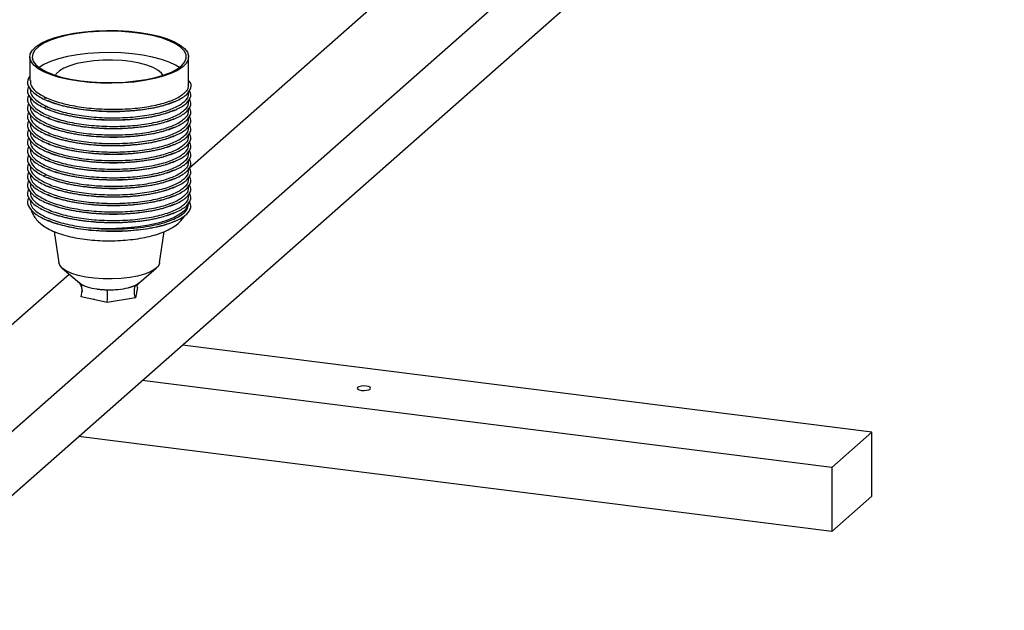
# Paper-space layout '_Dimétrica' of a CAD drawing. Header units: millimetres. Extents: x -765 to 361, y -211 to 167.
# Tile 8 of 9: x 144 to 361, y -70 to 61. Entities that reach past the tile are written whole.
import ezdxf

# ---------------------------------------------------------------- set-up
doc = ezdxf.new("R2010")
doc.units = ezdxf.units.MM

psp = doc.layouts.new('_Dimétrica')

# ---------------------------------------------------------------- linework, layer by layer
at = {"color": 7, "linetype": 'Continuous', "lineweight": 25}
for p, q in [((113.52, -55.45), (361.01, 162.81)), ((113.52, -69.59), (361.01, 148.67)), ((181.4, 27.98), (278.58, 113.69)), ((146.2, 52.44), (146.2, 47.2)), ((181.2, 46.26), (181.2, 52.44)), ((146.2, 45.53), (146.2, 45.31)), ((146.2, 43.64), (146.2, 43.43)), ((181.2, 44.37), (181.2, 44.87)), ((146.2, 41.76), (146.2, 41.54)), ((149.92, 43.38), (149.4, 43.16)), ((149.92, 41.49), (149.4, 41.28)), ((181.2, 42.48), (181.2, 42.99)), ((146.2, 39.87), (146.2, 39.66)), ((181.2, 40.6), (181.2, 41.1)), ((181.2, 38.71), (181.2, 39.22)), ((146.2, 37.99), (146.2, 37.77)), ((181.2, 36.83), (181.2, 37.33)), ((146.2, 36.1), (146.2, 35.89)), ((181.2, 34.94), (181.2, 35.45)), ((146.2, 34.22), (146.2, 34)), ((181.2, 33.06), (181.2, 33.56)), ((146.2, 32.33), (146.2, 32.11)), ((146.2, 30.44), (146.2, 30.23)), ((181.2, 31.17), (181.2, 31.67)), ((146.2, 28.56), (146.2, 28.34)), ((181.2, 29.29), (181.2, 29.79)), ((146.2, 26.67), (146.2, 26.46)), ((149.92, 26.41), (149.4, 26.19)), ((181.2, 27.4), (181.2, 27.9)), ((146.2, 24.79), (146.2, 24.57)), ((181.2, 25.51), (181.2, 26.02)), ((181.2, 23.63), (181.2, 24.13)), ((146.2, 22.9), (146.2, 22.69)), ((181.2, 21.74), (181.2, 22.25)), ((146.2, 21.02), (146.2, 20.8)), ((181.11, 19.61), (181.19, 20.34)), ((151.58, 13.92), (152.58, 7.01)), ((174.81, 7.01), (175.82, 13.92)), ((90.13, -52.5), (154.84, 4.56)), ((153.34, 5.84), (157.18, 2.56)), ((170.21, 2.56), (174.06, 5.84)), ((157.26, 2.57), (157.43, 2.38)), ((169.53, 2.13), (170.13, 2.58)), ((157.69, 0.62), (157.68, 0.6)), ((169.9, 1.62), (169.47, -0.69)), ((169.9, 1.62), (169.78, 2.17)), ((163.27, -1.72), (157.5, -0.44)), ((160.48, -1.04), (160.2, -0.97)), ((169.47, -0.69), (163.27, -1.72)), ((331.81, -30.28), (179.81, -11.13)), ((322.98, -38.07), (170.97, -18.92)), ((331.81, -30.28), (322.98, -38.07)), ((331.81, -44.42), (331.81, -30.28)), ((322.98, -52.22), (156.94, -31.3)), ((322.98, -38.07), (322.98, -52.22)), ((322.98, -52.22), (331.81, -44.42))]:
    psp.add_line(p, q, dxfattribs=at)
at = {"color": 7, "linetype": 'Continuous', "lineweight": 25, "flags": 128}
for points in [[(179.36, 55.04), (180.31, 54.27), (180.93, 53.47), (181.19, 52.64), (181.09, 51.81), (180.64, 50.99), (179.85, 50.2), (178.73, 49.46), (177.3, 48.77), (175.59, 48.17), (173.65, 47.64), (171.5, 47.22), (169.19, 46.9), (166.77, 46.7), (164.28, 46.61), (161.79, 46.65), (159.33, 46.79), (156.96, 47.06), (154.73, 47.43), (152.69, 47.91), (150.86, 48.48), (149.3, 49.13), (148.03, 49.84), (147.08, 50.61), (146.47, 51.42), (146.21, 52.25), (146.3, 53.08), (146.75, 53.9), (147.54, 54.69), (148.67, 55.43), (150.1, 56.11), (151.8, 56.72), (153.75, 57.24), (155.9, 57.67), (158.21, 57.98), (160.63, 58.19), (163.11, 58.27), (165.61, 58.24), (168.06, 58.09), (170.43, 57.83), (172.66, 57.45), (174.71, 56.98), (176.53, 56.41), (178.09, 55.76), (179.36, 55.04)], [(148.48, 49.92), (149.74, 49.21), (151.31, 48.56), (153.13, 48), (155.19, 47.54), (157.42, 47.18), (159.79, 46.93), (162.24, 46.8), (164.72, 46.79), (167.18, 46.9), (169.56, 47.13), (171.82, 47.47), (173.91, 47.91), (175.78, 48.46), (177.39, 49.09), (178.71, 49.79), (179.71, 50.54), (180.37, 51.34), (180.68, 52.16), (180.62, 52.99), (180.2, 53.81), (179.43, 54.59), (178.32, 55.33), (176.9, 56.01), (175.21, 56.61), (173.26, 57.13), (171.11, 57.54), (168.81, 57.85), (166.39, 58.04), (163.92, 58.11), (161.44, 58.06), (159.01, 57.89), (156.68, 57.61), (154.5, 57.21), (152.52, 56.71), (150.77, 56.12), (149.3, 55.46), (148.14, 54.73), (147.31, 53.95), (146.83, 53.14), (146.7, 52.31), (146.94, 51.49), (147.54, 50.68), (148.48, 49.92)], [(179.16, 50.09), (178.32, 50.62), (176.9, 51.3), (175.21, 51.9), (173.26, 52.41), (171.11, 52.83), (168.81, 53.13), (166.39, 53.32), (163.92, 53.4), (161.44, 53.35), (159.01, 53.18), (156.68, 52.89), (154.5, 52.5), (152.52, 52), (150.77, 51.41), (149.3, 50.74), (148.24, 50.09)], [(175.54, 48.38), (175.21, 48.86), (174.44, 49.51), (173.35, 50.11), (171.96, 50.63), (170.33, 51.06), (168.49, 51.4), (166.51, 51.62), (164.44, 51.72), (162.35, 51.7), (160.3, 51.57), (158.35, 51.31), (156.57, 50.95), (155, 50.48), (153.69, 49.94), (152.7, 49.33), (152.03, 48.67), (151.86, 48.38)], [(174.81, 7.01), (174.79, 6.9), (174.46, 6.25), (173.78, 5.62), (172.78, 5.05), (171.49, 4.54), (169.95, 4.12), (168.2, 3.8), (166.32, 3.58), (164.34, 3.49), (162.35, 3.51), (160.4, 3.65), (158.55, 3.9), (156.87, 4.26), (155.42, 4.71), (154.22, 5.25), (153.33, 5.84), (152.78, 6.48), (152.58, 7.01)], [(218.42, -20.45), (218.32, -20.64), (218.46, -20.83), (218.8, -20.99), (219.29, -21.09), (219.87, -21.12), (220.44, -21.08), (220.92, -20.97), (221.23, -20.8), (221.32, -20.61), (221.19, -20.42), (220.85, -20.26), (220.35, -20.16), (219.78, -20.12), (219.21, -20.17), (218.73, -20.28), (218.42, -20.45)]]:
    psp.add_lwpolyline(points, dxfattribs=at)
at = {"color": 8, "linetype": 'Continuous', "lineweight": 25, "flags": 128}
psp.add_lwpolyline([(181.2, 20.39), (181.18, 20.16), (180.9, 19.32), (180.26, 18.51), (179.28, 17.73), (177.98, 17.02), (176.38, 16.37), (174.51, 15.8), (172.42, 15.33), (170.15, 14.97), (167.75, 14.71), (165.26, 14.58), (162.74, 14.56), (160.24, 14.67)], dxfattribs=at)
at = {"color": 7, "linetype": 'Continuous', "lineweight": 25}
for points, knots in [([(146.2, 48.16), (146.01, 47.88), (145.46, 47.06), (145.89, 45.66), (147.39, 44.08), (150.06, 42.69), (153.64, 41.57), (157.91, 40.8), (162.57, 40.42), (167.32, 40.45), (171.81, 40.88), (175.75, 41.69), (178.87, 42.81), (180.98, 44.15), (181.79, 45.62), (181.82, 46.69), (181.25, 47.2), (181.2, 47.25)], [0, 0, 0, 0, 0.037926, 0.111774, 0.185118, 0.258462, 0.332309, 0.405231, 0.479181, 0.552243, 0.625889, 0.699534, 0.772597, 0.846546, 0.919468, 0.993316, 1, 1, 1, 1]), ([(146.01, 45.93), (145.9, 45.76), (145.46, 45.06), (145.91, 43.77), (147.38, 42.2), (150.06, 40.8), (153.64, 39.69), (157.91, 38.91), (162.57, 38.53), (167.32, 38.56), (171.81, 39), (175.75, 39.8), (178.88, 40.92), (180.94, 42.26), (181.91, 43.72), (181.54, 44.67), (181.36, 45.13)], [0, 0, 0, 0, 0.023045, 0.098947, 0.174331, 0.249716, 0.325618, 0.400568, 0.476575, 0.551671, 0.627365, 0.703059, 0.778155, 0.854162, 0.929112, 1, 1, 1, 1]), ([(146.31, 47.2), (146.33, 46.79), (146.39, 45.84), (147.88, 44.43), (150.43, 43.07), (153.92, 41.98), (158.08, 41.23), (162.61, 40.86), (167.22, 40.89), (171.59, 41.31), (175.42, 42.09), (178.47, 43.18), (180.42, 44.47), (181.29, 45.55), (181.12, 46.14), (181.09, 46.25)], [0, 0, 0, 0, 0.063963, 0.147163, 0.230362, 0.314134, 0.396854, 0.480741, 0.563621, 0.647163, 0.730704, 0.813585, 0.897472, 0.980192, 1, 1, 1, 1]), ([(146.01, 44.04), (145.9, 43.88), (145.46, 43.18), (145.91, 41.89), (147.38, 40.31), (150.06, 38.92), (153.64, 37.8), (157.91, 37.03), (162.57, 36.64), (167.32, 36.68), (171.81, 37.11), (175.75, 37.92), (178.88, 39.04), (180.94, 40.38), (181.91, 41.83), (181.54, 42.78), (181.36, 43.25)], [0, 0, 0, 0, 0.0230445, 0.0989469, 0.1743313, 0.2497156, 0.3256181, 0.4005684, 0.4765753, 0.5516707, 0.6273651, 0.7030594, 0.7781549, 0.8541617, 0.9291121, 1, 1, 1, 1]), ([(146.31, 45.32), (146.33, 44.9), (146.39, 43.96), (147.88, 42.54), (150.43, 41.19), (153.92, 40.1), (158.08, 39.34), (162.61, 38.97), (167.22, 39), (171.59, 39.42), (175.42, 40.2), (178.47, 41.29), (180.42, 42.59), (181.29, 43.66), (181.12, 44.25), (181.09, 44.37)], [0, 0, 0, 0, 0.063963, 0.147163, 0.230362, 0.314134, 0.396854, 0.480741, 0.563621, 0.647163, 0.730704, 0.813585, 0.897472, 0.980192, 1, 1, 1, 1]), ([(146.31, 43.43), (146.33, 43.02), (146.39, 42.07), (147.88, 40.66), (150.43, 39.3), (153.92, 38.21), (158.08, 37.46), (162.61, 37.08), (167.22, 37.11), (171.59, 37.54), (175.42, 38.32), (178.47, 39.4), (180.42, 40.7), (181.29, 41.78), (181.12, 42.37), (181.09, 42.48)], [0, 0, 0, 0, 0.063963, 0.147163, 0.230362, 0.314134, 0.396854, 0.480741, 0.563621, 0.647163, 0.730704, 0.813585, 0.897472, 0.980192, 1, 1, 1, 1]), ([(146.01, 42.16), (145.9, 41.99), (145.46, 41.29), (145.91, 40), (147.38, 38.43), (150.06, 37.03), (153.64, 35.91), (157.91, 35.14), (162.57, 34.76), (167.32, 34.79), (171.81, 35.23), (175.75, 36.03), (178.88, 37.15), (180.94, 38.49), (181.91, 39.94), (181.54, 40.9), (181.36, 41.36)], [0, 0, 0, 0, 0.0230445, 0.0989469, 0.1743313, 0.2497156, 0.3256181, 0.4005684, 0.4765753, 0.5516707, 0.6273651, 0.7030594, 0.7781549, 0.8541617, 0.9291121, 1, 1, 1, 1]), ([(146.31, 41.54), (146.33, 41.13), (146.39, 40.19), (147.88, 38.77), (150.43, 37.42), (153.92, 36.33), (158.08, 35.57), (162.61, 35.2), (167.22, 35.23), (171.59, 35.65), (175.42, 36.43), (178.47, 37.52), (180.42, 38.82), (181.29, 39.89), (181.12, 40.48), (181.09, 40.6)], [0, 0, 0, 0, 0.063963, 0.147163, 0.230362, 0.314134, 0.396854, 0.480741, 0.563621, 0.647163, 0.730704, 0.813585, 0.897472, 0.980192, 1, 1, 1, 1]), ([(149.82, 42.9), (149.91, 42.86), (150.09, 42.78), (150.28, 42.7), (150.37, 42.66)], [0, 0, 0, 0, 0.500006, 1, 1, 1, 1]), ([(177.77, 42.48), (176.99, 42.17), (175.26, 41.48), (171.57, 40.77), (167.21, 40.34), (162.6, 40.31), (158.05, 40.68), (153.97, 41.45), (151.31, 42.18), (150.37, 42.69), (150.26, 42.74)], [0, 0, 0, 0, 0.118947, 0.263131, 0.407314, 0.550356, 0.695134, 0.8379, 0.98248, 1, 1, 1, 1]), ([(177.68, 42.4), (177.77, 42.44), (177.96, 42.52), (178.14, 42.59), (178.23, 42.63)], [0, 0, 0, 0, 0.499994, 1, 1, 1, 1]), ([(146.01, 40.27), (145.9, 40.11), (145.46, 39.41), (145.91, 38.11), (147.38, 36.54), (150.06, 35.15), (153.64, 34.03), (157.91, 33.26), (162.57, 32.87), (167.32, 32.91), (171.81, 33.34), (175.75, 34.15), (178.88, 35.27), (180.94, 36.61), (181.91, 38.06), (181.54, 39.01), (181.36, 39.48)], [0, 0, 0, 0, 0.023045, 0.098947, 0.174331, 0.249716, 0.325618, 0.400568, 0.476575, 0.551671, 0.627365, 0.703059, 0.778155, 0.854162, 0.929112, 1, 1, 1, 1]), ([(146.31, 39.66), (146.33, 39.25), (146.39, 38.3), (147.88, 36.89), (150.43, 35.53), (153.92, 34.44), (158.08, 33.69), (162.61, 33.31), (167.22, 33.34), (171.59, 33.76), (175.42, 34.55), (178.47, 35.63), (180.42, 36.93), (181.29, 38.01), (181.12, 38.6), (181.09, 38.71)], [0, 0, 0, 0, 0.063963, 0.147163, 0.230362, 0.314134, 0.396854, 0.480741, 0.563621, 0.647163, 0.730704, 0.813585, 0.897472, 0.980192, 1, 1, 1, 1]), ([(149.82, 41.01), (149.91, 40.97), (150.09, 40.9), (150.28, 40.82), (150.37, 40.78)], [0, 0, 0, 0, 0.500006, 1, 1, 1, 1]), ([(149.82, 39.13), (149.91, 39.09), (150.09, 39.01), (150.28, 38.93), (150.37, 38.89)], [0, 0, 0, 0, 0.500006, 1, 1, 1, 1]), ([(177.77, 40.6), (176.99, 40.28), (175.26, 39.6), (171.57, 38.88), (167.21, 38.45), (162.6, 38.43), (158.05, 38.8), (153.97, 39.57), (151.31, 40.29), (150.37, 40.8), (150.26, 40.86)], [0, 0, 0, 0, 0.118947, 0.263131, 0.407314, 0.550356, 0.695134, 0.8379, 0.98248, 1, 1, 1, 1]), ([(177.68, 40.51), (177.77, 40.55), (177.96, 40.63), (178.14, 40.71), (178.23, 40.75)], [0, 0, 0, 0, 0.499994, 1, 1, 1, 1]), ([(146.01, 38.39), (145.9, 38.22), (145.46, 37.52), (145.91, 36.23), (147.38, 34.66), (150.06, 33.26), (153.64, 32.14), (157.91, 31.37), (162.57, 30.99), (167.32, 31.02), (171.81, 31.46), (175.75, 32.26), (178.88, 33.38), (180.94, 34.72), (181.91, 36.17), (181.54, 37.13), (181.36, 37.59)], [0, 0, 0, 0, 0.023045, 0.098947, 0.174331, 0.249716, 0.325618, 0.400568, 0.476575, 0.551671, 0.627365, 0.703059, 0.778155, 0.854162, 0.929112, 1, 1, 1, 1]), ([(146.31, 37.77), (146.33, 37.36), (146.39, 36.41), (147.88, 35), (150.43, 33.64), (153.92, 32.55), (158.08, 31.8), (162.61, 31.43), (167.22, 31.46), (171.59, 31.88), (175.42, 32.66), (178.47, 33.75), (180.42, 35.05), (181.29, 36.12), (181.12, 36.71), (181.09, 36.83)], [0, 0, 0, 0, 0.063963, 0.147163, 0.230362, 0.314134, 0.396854, 0.480741, 0.563621, 0.647163, 0.730704, 0.813585, 0.897472, 0.980192, 1, 1, 1, 1]), ([(149.82, 37.24), (149.91, 37.2), (150.09, 37.12), (150.28, 37.05), (150.37, 37.01)], [0, 0, 0, 0, 0.500006, 1, 1, 1, 1]), ([(177.77, 38.71), (176.99, 38.4), (175.26, 37.71), (171.57, 36.99), (167.21, 36.57), (162.6, 36.54), (158.05, 36.91), (153.97, 37.68), (151.31, 38.41), (150.37, 38.92), (150.26, 38.97)], [0, 0, 0, 0, 0.118947, 0.263131, 0.407314, 0.550356, 0.695134, 0.8379, 0.98248, 1, 1, 1, 1]), ([(177.77, 36.82), (176.99, 36.51), (175.26, 35.83), (171.57, 35.11), (167.21, 34.68), (162.6, 34.66), (158.05, 35.03), (153.97, 35.8), (151.31, 36.52), (150.37, 37.03), (150.26, 37.08)], [0, 0, 0, 0, 0.118947, 0.263131, 0.407314, 0.550356, 0.695134, 0.8379, 0.98248, 1, 1, 1, 1]), ([(177.68, 38.63), (177.77, 38.67), (177.96, 38.74), (178.14, 38.82), (178.23, 38.86)], [0, 0, 0, 0, 0.499994, 1, 1, 1, 1]), ([(177.68, 36.74), (177.77, 36.78), (177.96, 36.86), (178.14, 36.94), (178.23, 36.98)], [0, 0, 0, 0, 0.4999941, 1, 1, 1, 1]), ([(146.01, 36.5), (145.9, 36.34), (145.46, 35.63), (145.91, 34.34), (147.38, 32.77), (150.06, 31.38), (153.64, 30.26), (157.91, 29.49), (162.57, 29.1), (167.32, 29.13), (171.81, 29.57), (175.75, 30.38), (178.88, 31.5), (180.94, 32.83), (181.91, 34.29), (181.54, 35.24), (181.36, 35.71)], [0, 0, 0, 0, 0.023045, 0.098947, 0.174331, 0.249716, 0.325618, 0.400568, 0.476575, 0.551671, 0.627365, 0.703059, 0.778155, 0.854162, 0.929112, 1, 1, 1, 1]), ([(146.31, 35.89), (146.33, 35.48), (146.39, 34.53), (147.88, 33.12), (150.43, 31.76), (153.92, 30.67), (158.08, 29.92), (162.61, 29.54), (167.22, 29.57), (171.59, 29.99), (175.42, 30.77), (178.47, 31.86), (180.42, 33.16), (181.29, 34.24), (181.12, 34.83), (181.09, 34.94)], [0, 0, 0, 0, 0.063963, 0.147163, 0.230362, 0.314134, 0.396854, 0.480741, 0.563621, 0.647163, 0.730704, 0.813585, 0.897472, 0.980192, 1, 1, 1, 1]), ([(149.82, 35.36), (149.91, 35.32), (150.09, 35.24), (150.28, 35.16), (150.37, 35.12)], [0, 0, 0, 0, 0.500006, 1, 1, 1, 1]), ([(177.77, 34.94), (176.99, 34.63), (175.26, 33.94), (171.57, 33.22), (167.21, 32.8), (162.6, 32.77), (158.05, 33.14), (153.97, 33.91), (151.31, 34.64), (150.37, 35.14), (150.26, 35.2)], [0, 0, 0, 0, 0.118947, 0.263131, 0.407314, 0.550356, 0.695134, 0.8379, 0.98248, 1, 1, 1, 1]), ([(177.68, 34.86), (177.77, 34.89), (177.96, 34.97), (178.14, 35.05), (178.23, 35.09)], [0, 0, 0, 0, 0.499994, 1, 1, 1, 1]), ([(146.01, 34.62), (145.9, 34.45), (145.46, 33.75), (145.91, 32.46), (147.38, 30.88), (150.06, 29.49), (153.64, 28.37), (157.91, 27.6), (162.57, 27.22), (167.32, 27.25), (171.81, 27.68), (175.75, 28.49), (178.88, 29.61), (180.94, 30.95), (181.91, 32.4), (181.54, 33.36), (181.36, 33.82)], [0, 0, 0, 0, 0.023045, 0.098947, 0.174331, 0.249716, 0.325618, 0.400568, 0.476575, 0.551671, 0.627365, 0.703059, 0.778155, 0.854162, 0.929112, 1, 1, 1, 1]), ([(146.01, 32.73), (145.9, 32.57), (145.46, 31.86), (145.91, 30.57), (147.38, 29), (150.06, 27.61), (153.64, 26.49), (157.91, 25.71), (162.57, 25.33), (167.32, 25.36), (171.81, 25.8), (175.75, 26.6), (178.88, 27.72), (180.94, 29.06), (181.91, 30.52), (181.54, 31.47), (181.36, 31.93)], [0, 0, 0, 0, 0.023045, 0.098947, 0.174331, 0.249716, 0.325618, 0.400568, 0.476575, 0.551671, 0.627365, 0.703059, 0.778155, 0.854162, 0.929112, 1, 1, 1, 1]), ([(146.31, 34), (146.33, 33.59), (146.39, 32.64), (147.88, 31.23), (150.43, 29.87), (153.92, 28.78), (158.08, 28.03), (162.61, 27.66), (167.22, 27.69), (171.59, 28.11), (175.42, 28.89), (178.47, 29.98), (180.42, 31.28), (181.29, 32.35), (181.12, 32.94), (181.09, 33.05)], [0, 0, 0, 0, 0.0639633, 0.1471628, 0.2303623, 0.3141335, 0.396854, 0.4807406, 0.5636211, 0.6471628, 0.7307044, 0.813585, 0.8974715, 0.980192, 1, 1, 1, 1]), ([(149.82, 33.47), (149.91, 33.43), (150.09, 33.35), (150.28, 33.27), (150.37, 33.23)], [0, 0, 0, 0, 0.500006, 1, 1, 1, 1]), ([(177.77, 33.05), (176.99, 32.74), (175.26, 32.06), (171.57, 31.34), (167.21, 30.91), (162.6, 30.88), (158.05, 31.26), (153.97, 32.03), (151.31, 32.75), (150.37, 33.26), (150.26, 33.31)], [0, 0, 0, 0, 0.118947, 0.263131, 0.407314, 0.550356, 0.695134, 0.8379, 0.98248, 1, 1, 1, 1]), ([(177.68, 32.97), (177.77, 33.01), (177.96, 33.09), (178.14, 33.17), (178.23, 33.21)], [0, 0, 0, 0, 0.499994, 1, 1, 1, 1]), ([(146.01, 30.84), (145.9, 30.68), (145.46, 29.98), (145.91, 28.69), (147.38, 27.11), (150.06, 25.72), (153.64, 24.6), (157.91, 23.83), (162.57, 23.44), (167.32, 23.48), (171.81, 23.91), (175.75, 24.72), (178.88, 25.84), (180.94, 27.18), (181.91, 28.63), (181.54, 29.59), (181.36, 30.05)], [0, 0, 0, 0, 0.0230445, 0.0989469, 0.1743313, 0.2497156, 0.3256181, 0.4005684, 0.4765753, 0.5516707, 0.6273651, 0.7030594, 0.7781549, 0.8541617, 0.9291121, 1, 1, 1, 1]), ([(146.31, 32.12), (146.33, 31.7), (146.39, 30.76), (147.88, 29.34), (150.43, 27.99), (153.92, 26.9), (158.08, 26.15), (162.61, 25.77), (167.22, 25.8), (171.59, 26.22), (175.42, 27), (178.47, 28.09), (180.42, 29.39), (181.29, 30.46), (181.12, 31.05), (181.09, 31.17)], [0, 0, 0, 0, 0.063963, 0.147163, 0.230362, 0.314134, 0.396854, 0.480741, 0.563621, 0.647163, 0.730704, 0.813585, 0.897472, 0.980192, 1, 1, 1, 1]), ([(149.82, 31.59), (149.91, 31.55), (150.09, 31.47), (150.28, 31.39), (150.37, 31.35)], [0, 0, 0, 0, 0.500006, 1, 1, 1, 1]), ([(177.77, 31.17), (176.99, 30.86), (175.26, 30.17), (171.57, 29.45), (167.21, 29.03), (162.6, 29), (158.05, 29.37), (153.97, 30.14), (151.31, 30.86), (150.37, 31.37), (150.26, 31.43)], [0, 0, 0, 0, 0.118947, 0.263131, 0.407314, 0.550356, 0.695134, 0.8379, 0.98248, 1, 1, 1, 1]), ([(177.68, 31.08), (177.77, 31.12), (177.96, 31.2), (178.14, 31.28), (178.23, 31.32)], [0, 0, 0, 0, 0.499994, 1, 1, 1, 1]), ([(146.01, 28.96), (145.9, 28.79), (145.46, 28.09), (145.91, 26.8), (147.38, 25.23), (150.06, 23.83), (153.64, 22.72), (157.91, 21.94), (162.57, 21.56), (167.32, 21.59), (171.81, 22.03), (175.75, 22.83), (178.88, 23.95), (180.94, 25.29), (181.91, 26.74), (181.54, 27.7), (181.36, 28.16)], [0, 0, 0, 0, 0.023045, 0.098947, 0.174331, 0.249716, 0.325618, 0.400568, 0.476575, 0.551671, 0.627365, 0.703059, 0.778155, 0.854162, 0.929112, 1, 1, 1, 1]), ([(146.31, 30.23), (146.33, 29.82), (146.39, 28.87), (147.88, 27.46), (150.43, 26.1), (153.92, 25.01), (158.08, 24.26), (162.61, 23.88), (167.22, 23.92), (171.59, 24.34), (175.42, 25.12), (178.47, 26.21), (180.42, 27.5), (181.29, 28.58), (181.12, 29.17), (181.09, 29.28)], [0, 0, 0, 0, 0.063963, 0.147163, 0.230362, 0.314134, 0.396854, 0.480741, 0.563621, 0.647163, 0.730704, 0.813585, 0.897472, 0.980192, 1, 1, 1, 1]), ([(146.31, 28.35), (146.33, 27.93), (146.39, 26.99), (147.88, 25.57), (150.43, 24.22), (153.92, 23.13), (158.08, 22.37), (162.61, 22), (167.22, 22.03), (171.59, 22.45), (175.42, 23.23), (178.47, 24.32), (180.42, 25.62), (181.29, 26.69), (181.12, 27.28), (181.09, 27.4)], [0, 0, 0, 0, 0.063963, 0.147163, 0.230362, 0.314134, 0.396854, 0.480741, 0.563621, 0.647163, 0.730704, 0.813585, 0.897472, 0.980192, 1, 1, 1, 1]), ([(149.82, 29.7), (149.91, 29.66), (150.09, 29.58), (150.28, 29.5), (150.37, 29.46)], [0, 0, 0, 0, 0.500006, 1, 1, 1, 1]), ([(177.77, 29.28), (176.99, 28.97), (175.26, 28.28), (171.57, 27.57), (167.21, 27.14), (162.6, 27.11), (158.05, 27.48), (153.97, 28.26), (151.31, 28.98), (150.37, 29.49), (150.26, 29.54)], [0, 0, 0, 0, 0.118947, 0.263131, 0.407314, 0.550356, 0.695134, 0.8379, 0.98248, 1, 1, 1, 1]), ([(177.68, 29.2), (177.77, 29.24), (177.96, 29.32), (178.14, 29.4), (178.23, 29.43)], [0, 0, 0, 0, 0.499994, 1, 1, 1, 1]), ([(146.01, 27.07), (145.9, 26.91), (145.46, 26.21), (145.91, 24.92), (147.38, 23.34), (150.06, 21.95), (153.64, 20.83), (157.91, 20.06), (162.57, 19.67), (167.32, 19.71), (171.81, 20.14), (175.75, 20.95), (178.88, 22.07), (180.94, 23.41), (181.91, 24.86), (181.54, 25.81), (181.36, 26.28)], [0, 0, 0, 0, 0.0230445, 0.0989469, 0.1743313, 0.2497156, 0.3256181, 0.4005684, 0.4765753, 0.5516707, 0.6273651, 0.7030594, 0.7781549, 0.8541617, 0.9291121, 1, 1, 1, 1]), ([(146.31, 26.46), (146.33, 26.05), (146.39, 25.1), (147.88, 23.69), (150.43, 22.33), (153.92, 21.24), (158.08, 20.49), (162.61, 20.11), (167.22, 20.14), (171.59, 20.56), (175.42, 21.35), (178.47, 22.43), (180.42, 23.73), (181.29, 24.81), (181.12, 25.4), (181.09, 25.51)], [0, 0, 0, 0, 0.063963, 0.147163, 0.230362, 0.314134, 0.396854, 0.480741, 0.563621, 0.647163, 0.730704, 0.813585, 0.897472, 0.980192, 1, 1, 1, 1]), ([(149.82, 27.81), (149.91, 27.78), (150.09, 27.7), (150.28, 27.62), (150.37, 27.58)], [0, 0, 0, 0, 0.5000065, 1, 1, 1, 1]), ([(177.77, 27.4), (176.99, 27.09), (175.26, 26.4), (171.57, 25.68), (167.21, 25.25), (162.6, 25.23), (158.05, 25.6), (153.97, 26.37), (151.31, 27.09), (150.37, 27.6), (150.26, 27.66)], [0, 0, 0, 0, 0.118947, 0.263131, 0.407314, 0.550356, 0.695134, 0.8379, 0.98248, 1, 1, 1, 1]), ([(177.68, 27.31), (177.77, 27.35), (177.96, 27.43), (178.14, 27.51), (178.23, 27.55)], [0, 0, 0, 0, 0.499994, 1, 1, 1, 1]), ([(146.01, 25.19), (145.9, 25.02), (145.46, 24.32), (145.91, 23.03), (147.38, 21.46), (150.06, 20.06), (153.64, 18.94), (157.91, 18.17), (162.57, 17.79), (167.32, 17.82), (171.81, 18.26), (175.75, 19.06), (178.88, 20.18), (180.94, 21.52), (181.91, 22.97), (181.54, 23.93), (181.36, 24.39)], [0, 0, 0, 0, 0.023045, 0.098947, 0.174331, 0.249716, 0.325618, 0.400568, 0.476575, 0.551671, 0.627365, 0.703059, 0.778155, 0.854162, 0.929112, 1, 1, 1, 1]), ([(146.31, 24.57), (146.33, 24.16), (146.39, 23.21), (147.88, 21.8), (150.43, 20.45), (153.92, 19.36), (158.08, 18.6), (162.61, 18.23), (167.22, 18.26), (171.59, 18.68), (175.42, 19.46), (178.47, 20.55), (180.42, 21.85), (181.29, 22.92), (181.12, 23.51), (181.09, 23.63)], [0, 0, 0, 0, 0.063963, 0.147163, 0.230362, 0.314134, 0.396854, 0.480741, 0.563621, 0.647163, 0.730704, 0.813585, 0.897472, 0.980192, 1, 1, 1, 1]), ([(149.82, 25.93), (149.91, 25.89), (150.09, 25.81), (150.28, 25.73), (150.37, 25.69)], [0, 0, 0, 0, 0.500006, 1, 1, 1, 1]), ([(149.82, 24.04), (149.91, 24), (150.09, 23.92), (150.28, 23.85), (150.37, 23.81)], [0, 0, 0, 0, 0.5000065, 1, 1, 1, 1]), ([(177.77, 25.51), (176.99, 25.2), (175.26, 24.51), (171.57, 23.8), (167.21, 23.37), (162.6, 23.34), (158.05, 23.71), (153.97, 24.48), (151.31, 25.21), (150.37, 25.72), (150.26, 25.77)], [0, 0, 0, 0, 0.118947, 0.263131, 0.407314, 0.550356, 0.695134, 0.8379, 0.98248, 1, 1, 1, 1]), ([(177.77, 23.62), (176.99, 23.31), (175.26, 22.63), (171.57, 21.91), (167.21, 21.48), (162.6, 21.46), (158.05, 21.83), (153.97, 22.6), (151.31, 23.32), (150.37, 23.83), (150.26, 23.89)], [0, 0, 0, 0, 0.118947, 0.263131, 0.407314, 0.550356, 0.695134, 0.8379, 0.98248, 1, 1, 1, 1]), ([(177.68, 25.43), (177.77, 25.47), (177.96, 25.55), (178.14, 25.62), (178.23, 25.66)], [0, 0, 0, 0, 0.499994, 1, 1, 1, 1]), ([(146.01, 23.3), (145.9, 23.14), (145.46, 22.43), (145.91, 21.14), (147.38, 19.57), (150.06, 18.18), (153.64, 17.06), (157.91, 16.29), (162.57, 15.9), (167.32, 15.94), (171.81, 16.37), (175.75, 17.18), (178.88, 18.3), (180.94, 19.63), (181.91, 21.09), (181.54, 22.04), (181.36, 22.51)], [0, 0, 0, 0, 0.023045, 0.098947, 0.174331, 0.249716, 0.325618, 0.400568, 0.476575, 0.551671, 0.627365, 0.703059, 0.778155, 0.854162, 0.929112, 1, 1, 1, 1]), ([(146.31, 22.69), (146.33, 22.28), (146.39, 21.33), (147.88, 19.92), (150.43, 18.56), (153.92, 17.47), (158.08, 16.72), (162.61, 16.34), (167.22, 16.37), (171.59, 16.79), (175.42, 17.58), (178.47, 18.66), (180.42, 19.96), (181.29, 21.04), (181.12, 21.63), (181.09, 21.74)], [0, 0, 0, 0, 0.063963, 0.147163, 0.230362, 0.314134, 0.396854, 0.480741, 0.563621, 0.647163, 0.730704, 0.813585, 0.897472, 0.980192, 1, 1, 1, 1]), ([(149.82, 22.16), (149.91, 22.12), (150.09, 22.04), (150.28, 21.96), (150.37, 21.92)], [0, 0, 0, 0, 0.500006, 1, 1, 1, 1]), ([(177.77, 21.74), (176.99, 21.43), (175.26, 20.74), (171.57, 20.02), (167.21, 19.6), (162.6, 19.57), (158.05, 19.94), (153.97, 20.71), (151.31, 21.44), (150.37, 21.94), (150.26, 22)], [0, 0, 0, 0, 0.118947, 0.263131, 0.407314, 0.550356, 0.695134, 0.8379, 0.98248, 1, 1, 1, 1]), ([(177.68, 23.54), (177.77, 23.58), (177.96, 23.66), (178.14, 23.74), (178.23, 23.78)], [0, 0, 0, 0, 0.499994, 1, 1, 1, 1]), ([(177.68, 21.66), (177.77, 21.7), (177.96, 21.77), (178.14, 21.85), (178.23, 21.89)], [0, 0, 0, 0, 0.499994, 1, 1, 1, 1]), ([(146.01, 21.42), (145.9, 21.25), (145.46, 20.55), (145.91, 19.26), (147.38, 17.69), (150.06, 16.29), (153.64, 15.17), (157.91, 14.4), (162.57, 14.02), (167.32, 14.05), (171.81, 14.48), (175.75, 15.29), (178.88, 16.41), (180.94, 17.75), (181.91, 19.2), (181.54, 20.16), (181.36, 20.62)], [0, 0, 0, 0, 0.023045, 0.098947, 0.174331, 0.249716, 0.325618, 0.400568, 0.476575, 0.551671, 0.627365, 0.703059, 0.778155, 0.854162, 0.929112, 1, 1, 1, 1]), ([(146.31, 20.8), (146.33, 20.39), (146.39, 19.44), (147.88, 18.03), (150.43, 16.67), (153.92, 15.59), (157.35, 14.95), (159.53, 14.74), (160.24, 14.67)], [0, 0, 0, 0, 0.146433, 0.336903, 0.527374, 0.719154, 0.908528, 1, 1, 1, 1]), ([(149.82, 20.27), (149.91, 20.23), (150.09, 20.15), (150.28, 20.07), (150.37, 20.04)], [0, 0, 0, 0, 0.500006, 1, 1, 1, 1]), ([(177.77, 19.85), (176.99, 19.54), (175.26, 18.86), (171.57, 18.14), (167.21, 17.71), (162.6, 17.69), (158.05, 18.06), (153.97, 18.83), (151.31, 19.55), (150.37, 20.06), (150.26, 20.11)], [0, 0, 0, 0, 0.118947, 0.263131, 0.407314, 0.550356, 0.695134, 0.8379, 0.98248, 1, 1, 1, 1]), ([(160.24, 14.67), (160.79, 14.63), (162.29, 14.52), (164.82, 14.46), (167.73, 14.56), (170.56, 14.82), (173.16, 15.22), (175.52, 15.78), (177.52, 16.45), (179.15, 17.23), (180.31, 18.08), (180.99, 18.89), (181.06, 19.41), (181.09, 19.61)], [0, 0, 0, 0, 0.0554, 0.151904, 0.251205, 0.347709, 0.447012, 0.54349, 0.642765, 0.739223, 0.838481, 0.934885, 1, 1, 1, 1]), ([(177.68, 19.77), (177.77, 19.81), (177.96, 19.89), (178.14, 19.97), (178.23, 20.01)], [0, 0, 0, 0, 0.499994, 1, 1, 1, 1]), ([(146.43, 18.9), (146.44, 18.82), (146.53, 18.32), (146.97, 17.5), (147.68, 16.48), (148.63, 15.58), (149.82, 14.74), (151.31, 13.98), (153.09, 13.31), (155.08, 12.77), (157.2, 12.36), (159.39, 12.08), (161.63, 11.92), (163.9, 11.87), (166.16, 11.94), (168.38, 12.12), (170.52, 12.42), (172.56, 12.83), (174.49, 13.37), (176.29, 14.07), (177.83, 14.89), (179.06, 15.84), (179.9, 16.69), (180.25, 17.31), (180.37, 17.53)], [0, 0, 0, 0, 0.006982, 0.04258, 0.079029, 0.118243, 0.162421, 0.21316, 0.268335, 0.322373, 0.374648, 0.425734, 0.476127, 0.526175, 0.576147, 0.626237, 0.676674, 0.727782, 0.780031, 0.834154, 0.891193, 0.937823, 0.978385, 1, 1, 1, 1]), ([(149.82, 18.39), (149.91, 18.35), (150.09, 18.27), (150.28, 18.19), (150.37, 18.15)], [0, 0, 0, 0, 0.500006, 1, 1, 1, 1]), ([(177.77, 17.97), (176.99, 17.66), (175.26, 16.97), (171.57, 16.25), (167.21, 15.83), (162.6, 15.8), (158.05, 16.17), (153.97, 16.94), (151.31, 17.67), (150.37, 18.17), (150.26, 18.23)], [0, 0, 0, 0, 0.118947, 0.263131, 0.407314, 0.550356, 0.695134, 0.8379, 0.98248, 1, 1, 1, 1]), ([(177.68, 17.88), (177.77, 17.92), (177.96, 18), (178.14, 18.08), (178.23, 18.12)], [0, 0, 0, 0, 0.499994, 1, 1, 1, 1]), ([(149.82, 16.5), (149.91, 16.46), (150.09, 16.38), (150.28, 16.3), (150.37, 16.26)], [0, 0, 0, 0, 0.500006, 1, 1, 1, 1]), ([(177.7, 16.03), (177.6, 15.98), (176.98, 15.67), (175.45, 15.2), (173.17, 14.66), (170.57, 14.25), (167.68, 13.99), (164.65, 13.9), (161.59, 13.99), (158.72, 14.24), (155.95, 14.65), (153.45, 15.21), (151.51, 15.78), (150.59, 16.19), (150.28, 16.34)], [0, 0, 0, 0, 0.0187, 0.109376, 0.202668, 0.29356, 0.38708, 0.490068, 0.581322, 0.675221, 0.766476, 0.860373, 0.95171, 1, 1, 1, 1]), ([(177.68, 16), (177.77, 16.04), (177.96, 16.12), (178.14, 16.2), (178.23, 16.24)], [0, 0, 0, 0, 0.499994, 1, 1, 1, 1]), ([(156.99, 2.73), (157.07, 2.62), (157.25, 2.36), (157.48, 1.92), (157.61, 1.53), (157.65, 1.36), (157.66, 1.29)], [0, 0, 0, 0, 0.234052, 0.529688, 0.804159, 1, 1, 1, 1]), ([(157.43, 2.38), (157.47, 2.35), (157.54, 2.31), (157.66, 2.24), (157.78, 2.17), (157.92, 2.1), (158.11, 2.01), (158.4, 1.89), (158.68, 1.79), (158.85, 1.74)], [0, 0, 0, 0, 0.099939, 0.199878, 0.299818, 0.399759, 0.499702, 0.712648, 1, 1, 1, 1]), ([(169.81, 2.23), (169.81, 2.19), (169.83, 2.07), (170.02, 2.28), (170.3, 2.62), (170.43, 2.78)], [0, 0, 0, 0, 0.214056, 0.629309, 1, 1, 1, 1]), ([(157.71, 0.9), (157.72, 0.84), (157.74, 0.65), (157.71, 0.63), (157.69, 0.62)], [0, 0, 0, 0, 0.313134, 1, 1, 1, 1]), ([(160.94, 1.27), (161.02, 1.26), (161.19, 1.24), (161.44, 1.21), (161.69, 1.18), (161.95, 1.16), (162.21, 1.14), (162.47, 1.12), (162.73, 1.11), (163, 1.1), (163.18, 1.09), (163.27, 1.09)], [0, 0, 0, 0, 0.111108, 0.222219, 0.333331, 0.444443, 0.555557, 0.666669, 0.777781, 0.888892, 1, 1, 1, 1]), ([(163.27, 1.09), (163.35, 1.09), (163.51, 1.08), (163.75, 1.08), (163.99, 1.09), (164.23, 1.09), (164.55, 1.1), (165.03, 1.12), (165.42, 1.16), (165.64, 1.18)], [0, 0, 0, 0, 0.099939, 0.199878, 0.299818, 0.399759, 0.499702, 0.712648, 1, 1, 1, 1]), ([(167.89, 1.55), (167.96, 1.57), (168.1, 1.6), (168.31, 1.66), (168.5, 1.72), (168.7, 1.78), (168.88, 1.85), (169.05, 1.91), (169.22, 1.98), (169.38, 2.06), (169.48, 2.1), (169.53, 2.13)], [0, 0, 0, 0, 0.111108, 0.222219, 0.333331, 0.444443, 0.555557, 0.666669, 0.777781, 0.888892, 1, 1, 1, 1])]:
    psp.add_open_spline(points, degree=3, knots=knots, dxfattribs=at)
for points in [[(157.5, -0.44), (157.85, 0.8), (157.76, 1.64), (157.43, 2.38)], [(158.85, 1.74), (159.45, 1.54), (160.16, 1.38), (160.94, 1.27)], [(163.27, -1.72), (163.29, -0.4), (163.29, 0.42), (163.27, 1.09)], [(165.64, 1.18), (166.45, 1.25), (167.21, 1.38), (167.89, 1.55)], [(169.47, -0.69), (169.14, 0.57), (169.22, 1.4), (169.53, 2.13)]]:
    psp.add_open_spline(points, degree=3, dxfattribs=at)

doc.saveas('drawing.dxf')
